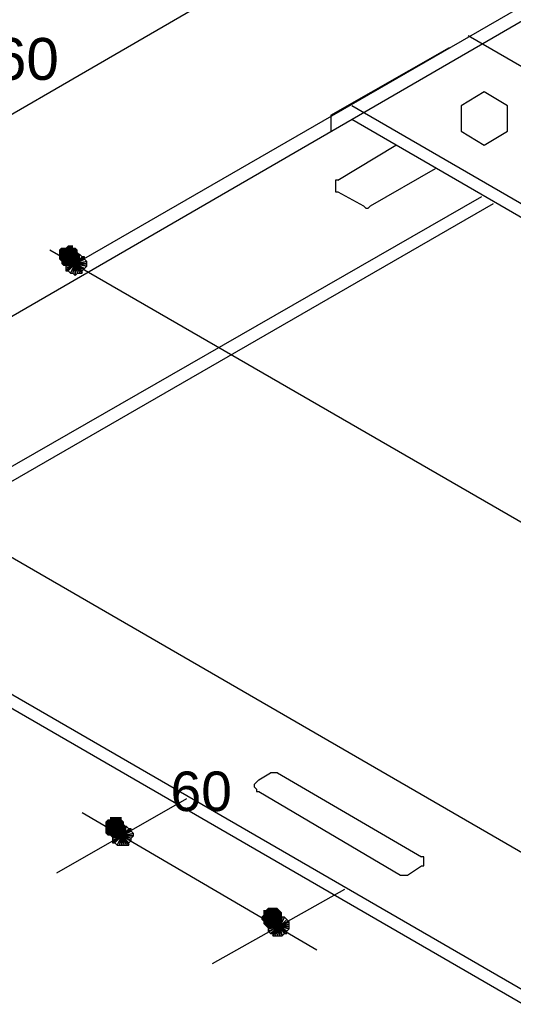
# Model space of a CAD drawing. Header units: millimetres. Extents: x 4476070 to 4476182, y -30324732 to -30324697.
# Tile 25 of 70: x 4476093.319 to 4476093.722, y -30324719.939 to -30324719.136. Entities that reach past the tile are written whole.
import ezdxf

# ---------------------------------------------------------------- set-up
doc = ezdxf.new("R2010")
doc.units = ezdxf.units.MM
doc.styles.get("Standard").update_dxf_attribs({"font": 'arial.ttf'})

msp = doc.modelspace()

# ---------------------------------------------------------------- hatches: boundary and pattern name
at = {"linetype": 'Continuous'}
for points in [[(4476093.35882, -30324719.32008), (4476093.35692, -30324719.32198), (4476093.35882, -30324719.32956)], [(4476093.36261, -30324719.32198), (4476093.36261, -30324719.32008), (4476093.35882, -30324719.32956)], [(4476093.36261, -30324719.32008), (4476093.36071, -30324719.32008), (4476093.35882, -30324719.32956)], [(4476093.36071, -30324719.32008), (4476093.35882, -30324719.32008), (4476093.35882, -30324719.32956)], [(4476093.35313, -30324719.32198), (4476093.35123, -30324719.32387), (4476093.35882, -30324719.32956)], [(4476093.35123, -30324719.32387), (4476093.35123, -30324719.32577), (4476093.35882, -30324719.32956)], [(4476093.35123, -30324719.32577), (4476093.35123, -30324719.32767), (4476093.35882, -30324719.32956)], [(4476093.35123, -30324719.32767), (4476093.35123, -30324719.32956), (4476093.35882, -30324719.32956)], [(4476093.35502, -30324719.32198), (4476093.35313, -30324719.32198), (4476093.35882, -30324719.32956)], [(4476093.35692, -30324719.32198), (4476093.35502, -30324719.32198), (4476093.35882, -30324719.32956)], [(4476093.3664, -30324719.32387), (4476093.36451, -30324719.32198), (4476093.35882, -30324719.32956)], [(4476093.36451, -30324719.32198), (4476093.36261, -30324719.32198), (4476093.35882, -30324719.32956)], [(4476093.3664, -30324719.32577), (4476093.3664, -30324719.32387), (4476093.35882, -30324719.32956)], [(4476093.3683, -30324719.32767), (4476093.3664, -30324719.32577), (4476093.35882, -30324719.32956)], [(4476093.3683, -30324719.32956), (4476093.3683, -30324719.32767), (4476093.35882, -30324719.32956)], [(4476093.35123, -30324719.32956), (4476093.35123, -30324719.33146), (4476093.35882, -30324719.32956)], [(4476093.35123, -30324719.33146), (4476093.35313, -30324719.33336), (4476093.35882, -30324719.32956)], [(4476093.35313, -30324719.33336), (4476093.35313, -30324719.33525), (4476093.35882, -30324719.32956)], [(4476093.35313, -30324719.33525), (4476093.35502, -30324719.33715), (4476093.35882, -30324719.32956)], [(4476093.35502, -30324719.33715), (4476093.35692, -30324719.33715), (4476093.35882, -30324719.32956)], [(4476093.35692, -30324719.33715), (4476093.35882, -30324719.33715), (4476093.35882, -30324719.32956)], [(4476093.35882, -30324719.33715), (4476093.36071, -30324719.33715), (4476093.35882, -30324719.32956)], [(4476093.36071, -30324719.33715), (4476093.36261, -30324719.33715), (4476093.35882, -30324719.32956)], [(4476093.36261, -30324719.33715), (4476093.36451, -30324719.33525), (4476093.35882, -30324719.32956)], [(4476093.36451, -30324719.33525), (4476093.3664, -30324719.33525), (4476093.35882, -30324719.32956)], [(4476093.3664, -30324719.33525), (4476093.3664, -30324719.33336), (4476093.35882, -30324719.32956)], [(4476093.3664, -30324719.33336), (4476093.3683, -30324719.33146), (4476093.35882, -30324719.32956)], [(4476093.3683, -30324719.33146), (4476093.3683, -30324719.32956), (4476093.35882, -30324719.32956)], [(4476093.39105, -30324719.78846), (4476093.38916, -30324719.79036), (4476093.39674, -30324719.79415)], [(4476093.38916, -30324719.79036), (4476093.38916, -30324719.79225), (4476093.39674, -30324719.79415)], [(4476093.38916, -30324719.79225), (4476093.38916, -30324719.79415), (4476093.39674, -30324719.79415)], [(4476093.38916, -30324719.79415), (4476093.38916, -30324719.79605), (4476093.39674, -30324719.79415)], [(4476093.38916, -30324719.79605), (4476093.38916, -30324719.79794), (4476093.39674, -30324719.79415)], [(4476093.38916, -30324719.79794), (4476093.38916, -30324719.79984), (4476093.39674, -30324719.79415)], [(4476093.38916, -30324719.79984), (4476093.39105, -30324719.80173), (4476093.39674, -30324719.79415)], [(4476093.39295, -30324719.78846), (4476093.39105, -30324719.78846), (4476093.39674, -30324719.79415)], [(4476093.39105, -30324719.80173), (4476093.39295, -30324719.80173), (4476093.39674, -30324719.79415)], [(4476093.39674, -30324719.78656), (4476093.39295, -30324719.78656), (4476093.39674, -30324719.79415)], [(4476093.39295, -30324719.78656), (4476093.39295, -30324719.78846), (4476093.39674, -30324719.79415)], [(4476093.39295, -30324719.80173), (4476093.39485, -30324719.80363), (4476093.39674, -30324719.79415)], [(4476093.39485, -30324719.80363), (4476093.39674, -30324719.80363), (4476093.39674, -30324719.79415)], [(4476093.40243, -30324719.78846), (4476093.40243, -30324719.78656), (4476093.39674, -30324719.79415)], [(4476093.40243, -30324719.78656), (4476093.40054, -30324719.78656), (4476093.39674, -30324719.79415)], [(4476093.40054, -30324719.78656), (4476093.39674, -30324719.78656), (4476093.39674, -30324719.79415)], [(4476093.40433, -30324719.79036), (4476093.40243, -30324719.78846), (4476093.39674, -30324719.79415)], [(4476093.40433, -30324719.79225), (4476093.40433, -30324719.79036), (4476093.39674, -30324719.79415)], [(4476093.40622, -30324719.79415), (4476093.40433, -30324719.79225), (4476093.39674, -30324719.79415)], [(4476093.39674, -30324719.80363), (4476093.39864, -30324719.80363), (4476093.39674, -30324719.79415)], [(4476093.39864, -30324719.80363), (4476093.40054, -30324719.80363), (4476093.39674, -30324719.79415)], [(4476093.40054, -30324719.80363), (4476093.40243, -30324719.80173), (4476093.39674, -30324719.79415)], [(4476093.40243, -30324719.80173), (4476093.40433, -30324719.79984), (4476093.39674, -30324719.79415)], [(4476093.40433, -30324719.79984), (4476093.40622, -30324719.79794), (4476093.39674, -30324719.79415)], [(4476093.40622, -30324719.79794), (4476093.40622, -30324719.79605), (4476093.39674, -30324719.79415)], [(4476093.40622, -30324719.79605), (4476093.40622, -30324719.79415), (4476093.39674, -30324719.79415)], [(4476093.5181, -30324719.86621), (4476093.51621, -30324719.8681), (4476093.52569, -30324719.8681)], [(4476093.52, -30324719.86241), (4476093.5181, -30324719.86241), (4476093.52569, -30324719.8681)], [(4476093.5181, -30324719.86241), (4476093.5181, -30324719.86431), (4476093.52569, -30324719.8681)], [(4476093.5181, -30324719.86431), (4476093.5181, -30324719.86621), (4476093.52569, -30324719.8681)], [(4476093.5219, -30324719.86052), (4476093.52, -30324719.86241), (4476093.52569, -30324719.8681)], [(4476093.52379, -30324719.86052), (4476093.5219, -30324719.86052), (4476093.52569, -30324719.8681)], [(4476093.52569, -30324719.86052), (4476093.52379, -30324719.86052), (4476093.52569, -30324719.8681)], [(4476093.53138, -30324719.86241), (4476093.52948, -30324719.86052), (4476093.52569, -30324719.8681)], [(4476093.52948, -30324719.86052), (4476093.52759, -30324719.86052), (4476093.52569, -30324719.8681)], [(4476093.52759, -30324719.86052), (4476093.52569, -30324719.86052), (4476093.52569, -30324719.8681)], [(4476093.53327, -30324719.86431), (4476093.53138, -30324719.86241), (4476093.52569, -30324719.8681)], [(4476093.53327, -30324719.86621), (4476093.53327, -30324719.86431), (4476093.52569, -30324719.8681)], [(4476093.53327, -30324719.8681), (4476093.53327, -30324719.86621), (4476093.52569, -30324719.8681)], [(4476093.51621, -30324719.8681), (4476093.51621, -30324719.87), (4476093.52569, -30324719.8681)], [(4476093.51621, -30324719.87), (4476093.5181, -30324719.8719), (4476093.52569, -30324719.8681)], [(4476093.5181, -30324719.8719), (4476093.5181, -30324719.87379), (4476093.52569, -30324719.8681)], [(4476093.5181, -30324719.87379), (4476093.52, -30324719.87569), (4476093.52569, -30324719.8681)], [(4476093.52, -30324719.87569), (4476093.5219, -30324719.87758), (4476093.52569, -30324719.8681)], [(4476093.5219, -30324719.87758), (4476093.52379, -30324719.87758), (4476093.52569, -30324719.8681)], [(4476093.52379, -30324719.87758), (4476093.52569, -30324719.87758), (4476093.52569, -30324719.8681)], [(4476093.53327, -30324719.87379), (4476093.53327, -30324719.8719), (4476093.52569, -30324719.8681)], [(4476093.53327, -30324719.8719), (4476093.53327, -30324719.87), (4476093.52569, -30324719.8681)], [(4476093.53327, -30324719.87), (4476093.53327, -30324719.8681), (4476093.52569, -30324719.8681)], [(4476093.52569, -30324719.87758), (4476093.52759, -30324719.87758), (4476093.52569, -30324719.8681)], [(4476093.52759, -30324719.87758), (4476093.52948, -30324719.87569), (4476093.52569, -30324719.8681)], [(4476093.52948, -30324719.87569), (4476093.53138, -30324719.87569), (4476093.52569, -30324719.8681)], [(4476093.53138, -30324719.87569), (4476093.53327, -30324719.87379), (4476093.52569, -30324719.8681)]]:
    msp.add_hatch(color=256, dxfattribs=at).paths.add_polyline_path(points)

# ---------------------------------------------------------------- linework, layer by layer
for points in [[(4476093.36451, -30324719.33525), (4476093.92011, -30324719.01478)], [(4476093.15402, -30324719.46989), (4476093.92011, -30324719.02616)], [(4476093.13127, -30324719.31819), (4476093.53707, -30324719.08305)], [(4476094.66724, -30324719.7164), (4476093.68498, -30324719.14942)], [(4476093.5731, -30324719.21389), (4476093.66981, -30324719.1589)], [(4476093.67929, -30324719.20631), (4476093.67929, -30324719.22717), (4476093.69825, -30324719.23854), (4476093.71721, -30324719.22717), (4476093.71721, -30324719.20631), (4476093.69825, -30324719.19493), (4476093.67929, -30324719.20631)], [(4476094.57053, -30324719.77329), (4476093.59016, -30324719.20631)], [(4476093.5731, -30324719.21389), (4476093.5731, -30324719.22717)], [(4476094.57053, -30324719.78467), (4476093.59016, -30324719.21768)], [(4476093.57878, -30324719.26699), (4476093.62619, -30324719.23854)], [(4476093.60533, -30324719.28785), (4476093.65843, -30324719.25751)], [(4476093.57878, -30324719.26699), (4476093.57689, -30324719.26699), (4476093.57689, -30324719.26888), (4476093.57689, -30324719.27078), (4476093.57689, -30324719.27078), (4476093.57689, -30324719.27268), (4476093.57689, -30324719.27457), (4476093.57689, -30324719.27647), (4476093.57878, -30324719.27647)], [(4476093.24694, -30324719.53815), (4476093.69635, -30324719.28026)], [(4476093.57878, -30324719.27647), (4476093.59964, -30324719.28785)], [(4476093.25832, -30324719.54384), (4476093.70583, -30324719.28595)], [(4476093.59964, -30324719.28785), (4476093.60154, -30324719.28974), (4476093.60344, -30324719.28974), (4476093.60344, -30324719.28974), (4476093.60533, -30324719.28785)], [(4476093.34365, -30324719.32387), (4476094.38849, -30324719.92689)], [(4476093.36071, -30324719.32767), (4476093.35882, -30324719.32767), (4476093.36451, -30324719.33525), (4476093.36071, -30324719.32767)], [(4476093.35882, -30324719.32767), (4476093.35882, -30324719.32956), (4476093.36451, -30324719.33525), (4476093.35882, -30324719.32767)], [(4476093.36451, -30324719.32767), (4476093.36071, -30324719.32767), (4476093.36451, -30324719.33525), (4476093.36451, -30324719.32767)], [(4476093.37019, -30324719.32956), (4476093.3683, -30324719.32767), (4476093.36451, -30324719.33525), (4476093.37019, -30324719.32956)], [(4476093.3683, -30324719.32767), (4476093.3683, -30324719.32767), (4476093.36451, -30324719.33525), (4476093.3683, -30324719.32767)], [(4476093.3683, -30324719.32767), (4476093.36451, -30324719.32767), (4476093.36451, -30324719.33525), (4476093.3683, -30324719.32767)], [(4476093.36451, -30324719.32767), (4476093.36451, -30324719.32767), (4476093.36451, -30324719.33525), (4476093.36451, -30324719.32767)], [(4476093.35882, -30324719.32956), (4476093.35692, -30324719.33146), (4476093.36451, -30324719.33525), (4476093.35882, -30324719.32956)], [(4476093.35692, -30324719.33146), (4476093.35692, -30324719.33336), (4476093.36451, -30324719.33525), (4476093.35692, -30324719.33146)], [(4476093.35692, -30324719.33336), (4476093.35692, -30324719.33525), (4476093.36451, -30324719.33525), (4476093.35692, -30324719.33336)], [(4476093.35692, -30324719.33525), (4476093.35692, -30324719.33715), (4476093.36451, -30324719.33525), (4476093.35692, -30324719.33525)], [(4476093.35692, -30324719.33715), (4476093.35692, -30324719.33904), (4476093.36451, -30324719.33525), (4476093.35692, -30324719.33715)], [(4476093.35692, -30324719.33904), (4476093.35692, -30324719.34094), (4476093.36451, -30324719.33525), (4476093.35692, -30324719.33904)], [(4476093.35692, -30324719.34094), (4476093.35882, -30324719.34094), (4476093.36451, -30324719.33525), (4476093.35692, -30324719.34094)], [(4476093.35882, -30324719.34094), (4476093.36071, -30324719.34284), (4476093.36451, -30324719.33525), (4476093.35882, -30324719.34094)], [(4476093.36071, -30324719.34284), (4476093.36261, -30324719.34284), (4476093.36451, -30324719.33525), (4476093.36071, -30324719.34284)], [(4476093.36261, -30324719.34284), (4476093.36451, -30324719.34473), (4476093.36451, -30324719.33525), (4476093.36261, -30324719.34284)], [(4476093.37209, -30324719.33146), (4476093.37209, -30324719.32956), (4476093.36451, -30324719.33525), (4476093.37209, -30324719.33146)], [(4476093.37209, -30324719.32956), (4476093.37019, -30324719.32956), (4476093.36451, -30324719.33525), (4476093.37209, -30324719.32956)], [(4476093.37399, -30324719.33336), (4476093.37209, -30324719.33146), (4476093.36451, -30324719.33525), (4476093.37399, -30324719.33336)], [(4476093.37399, -30324719.33525), (4476093.37399, -30324719.33336), (4476093.36451, -30324719.33525), (4476093.37399, -30324719.33525)], [(4476093.36451, -30324719.34473), (4476093.3664, -30324719.34284), (4476093.36451, -30324719.33525), (4476093.36451, -30324719.34473)], [(4476093.3664, -30324719.34284), (4476093.3683, -30324719.34284), (4476093.36451, -30324719.33525), (4476093.3664, -30324719.34284)], [(4476093.3683, -30324719.34284), (4476093.37019, -30324719.34284), (4476093.36451, -30324719.33525), (4476093.3683, -30324719.34284)], [(4476093.37019, -30324719.34284), (4476093.37019, -30324719.34094), (4476093.36451, -30324719.33525), (4476093.37019, -30324719.34284)], [(4476093.37019, -30324719.34094), (4476093.37209, -30324719.33904), (4476093.36451, -30324719.33525), (4476093.37019, -30324719.34094)], [(4476093.37209, -30324719.33904), (4476093.37399, -30324719.33715), (4476093.36451, -30324719.33525), (4476093.37209, -30324719.33904)], [(4476093.37399, -30324719.33715), (4476093.37399, -30324719.33525), (4476093.36451, -30324719.33525), (4476093.37399, -30324719.33715)], [(4476094.11164, -30324720.03687), (4476093.15402, -30324719.48316)], [(4476094.01682, -30324720.09376), (4476093.15402, -30324719.59504)], [(4476094.01682, -30324720.10514), (4476093.15402, -30324719.60642)], [(4476093.51431, -30324719.75622), (4476093.52379, -30324719.75053)], [(4476093.52948, -30324719.75053), (4476093.52759, -30324719.75053), (4476093.52759, -30324719.75053), (4476093.52569, -30324719.75053), (4476093.52379, -30324719.75053)], [(4476093.52948, -30324719.75053), (4476093.64705, -30324719.8188)], [(4476093.51431, -30324719.75622), (4476093.51241, -30324719.75812), (4476093.51241, -30324719.75812), (4476093.51052, -30324719.76002), (4476093.51052, -30324719.76191), (4476093.51052, -30324719.76191), (4476093.51241, -30324719.76381), (4476093.51241, -30324719.76571), (4476093.51431, -30324719.76571)], [(4476093.51431, -30324719.76571), (4476093.62998, -30324719.83397)], [(4476093.34934, -30324719.83207), (4476093.45553, -30324719.77139)], [(4476093.37019, -30324719.78277), (4476093.56172, -30324719.89465)], [(4476093.39864, -30324719.79415), (4476093.39674, -30324719.79605), (4476093.40243, -30324719.80173), (4476093.39864, -30324719.79415)], [(4476093.40054, -30324719.79225), (4476093.39864, -30324719.79415), (4476093.40243, -30324719.80173), (4476093.40054, -30324719.79225)], [(4476093.39864, -30324719.79415), (4476093.39864, -30324719.79415), (4476093.40243, -30324719.80173), (4476093.39864, -30324719.79415)], [(4476093.40243, -30324719.79225), (4476093.40054, -30324719.79225), (4476093.40243, -30324719.80173), (4476093.40243, -30324719.79225)], [(4476093.40433, -30324719.79415), (4476093.40243, -30324719.79225), (4476093.40243, -30324719.80173), (4476093.40433, -30324719.79415)], [(4476093.40812, -30324719.79605), (4476093.40622, -30324719.79415), (4476093.40243, -30324719.80173), (4476093.40812, -30324719.79605)], [(4476093.40622, -30324719.79415), (4476093.40433, -30324719.79415), (4476093.40243, -30324719.80173), (4476093.40622, -30324719.79415)], [(4476093.39674, -30324719.79605), (4476093.39485, -30324719.79794), (4476093.40243, -30324719.80173), (4476093.39674, -30324719.79605)], [(4476093.39485, -30324719.79794), (4476093.39485, -30324719.79984), (4476093.40243, -30324719.80173), (4476093.39485, -30324719.79794)], [(4476093.39485, -30324719.79984), (4476093.39485, -30324719.79984), (4476093.40243, -30324719.80173), (4476093.39485, -30324719.79984)], [(4476093.39485, -30324719.79984), (4476093.39485, -30324719.80363), (4476093.40243, -30324719.80173), (4476093.39485, -30324719.79984)], [(4476093.39485, -30324719.80363), (4476093.39485, -30324719.80553), (4476093.40243, -30324719.80173), (4476093.39485, -30324719.80363)], [(4476093.39485, -30324719.80553), (4476093.39485, -30324719.80742), (4476093.40243, -30324719.80173), (4476093.39485, -30324719.80553)], [(4476093.39485, -30324719.80742), (4476093.39674, -30324719.80742), (4476093.40243, -30324719.80173), (4476093.39485, -30324719.80742)], [(4476093.39674, -30324719.80742), (4476093.39864, -30324719.80932), (4476093.40243, -30324719.80173), (4476093.39674, -30324719.80742)], [(4476093.39864, -30324719.80932), (4476093.40054, -30324719.80932), (4476093.40243, -30324719.80173), (4476093.39864, -30324719.80932)], [(4476093.40054, -30324719.80932), (4476093.40243, -30324719.80932), (4476093.40243, -30324719.80173), (4476093.40054, -30324719.80932)], [(4476093.41002, -30324719.79794), (4476093.41002, -30324719.79605), (4476093.40243, -30324719.80173), (4476093.41002, -30324719.79794)], [(4476093.41002, -30324719.79605), (4476093.40812, -30324719.79605), (4476093.40243, -30324719.80173), (4476093.41002, -30324719.79605)], [(4476093.41191, -30324719.79984), (4476093.41002, -30324719.79794), (4476093.40243, -30324719.80173), (4476093.41191, -30324719.79984)], [(4476093.41191, -30324719.80173), (4476093.41191, -30324719.79984), (4476093.40243, -30324719.80173), (4476093.41191, -30324719.80173)], [(4476093.40243, -30324719.80932), (4476093.40433, -30324719.80932), (4476093.40243, -30324719.80173), (4476093.40243, -30324719.80932)], [(4476093.40433, -30324719.80932), (4476093.40622, -30324719.80932), (4476093.40243, -30324719.80173), (4476093.40433, -30324719.80932)], [(4476093.40622, -30324719.80932), (4476093.40812, -30324719.80932), (4476093.40243, -30324719.80173), (4476093.40622, -30324719.80932)], [(4476093.40812, -30324719.80932), (4476093.40812, -30324719.80742), (4476093.40243, -30324719.80173), (4476093.40812, -30324719.80932)], [(4476093.40812, -30324719.80742), (4476093.41002, -30324719.80553), (4476093.40243, -30324719.80173), (4476093.40812, -30324719.80742)], [(4476093.41002, -30324719.80553), (4476093.41002, -30324719.80363), (4476093.40243, -30324719.80173), (4476093.41002, -30324719.80553)], [(4476093.41002, -30324719.80363), (4476093.41191, -30324719.80173), (4476093.40243, -30324719.80173), (4476093.41002, -30324719.80363)], [(4476093.64705, -30324719.82639), (4476093.64895, -30324719.82639), (4476093.64895, -30324719.82449), (4476093.64895, -30324719.82449), (4476093.64895, -30324719.82259), (4476093.64895, -30324719.8207), (4476093.64895, -30324719.8188), (4476093.64705, -30324719.8188)], [(4476093.62998, -30324719.83397), (4476093.63188, -30324719.83397), (4476093.63378, -30324719.83397), (4476093.63378, -30324719.83397), (4476093.63567, -30324719.83397)], [(4476093.63567, -30324719.83397), (4476093.64705, -30324719.82639)], [(4476093.47639, -30324719.90603), (4476093.58447, -30324719.84535)], [(4476093.52948, -30324719.86621), (4476093.52759, -30324719.8681), (4476093.53138, -30324719.87569), (4476093.52948, -30324719.86621)], [(4476093.53138, -30324719.86621), (4476093.52948, -30324719.86621), (4476093.53138, -30324719.87569), (4476093.53138, -30324719.86621)], [(4476093.53327, -30324719.8681), (4476093.53138, -30324719.86621), (4476093.53138, -30324719.87569), (4476093.53327, -30324719.8681)], [(4476093.52379, -30324719.8719), (4476093.5219, -30324719.87379), (4476093.53138, -30324719.87569), (4476093.52379, -30324719.8719)], [(4476093.5219, -30324719.87379), (4476093.5219, -30324719.87379), (4476093.53138, -30324719.87569), (4476093.5219, -30324719.87379)], [(4476093.5219, -30324719.87379), (4476093.5219, -30324719.87758), (4476093.53138, -30324719.87569), (4476093.5219, -30324719.87379)], [(4476093.52569, -30324719.8681), (4476093.52379, -30324719.87), (4476093.53138, -30324719.87569), (4476093.52569, -30324719.8681)], [(4476093.52379, -30324719.87), (4476093.52379, -30324719.8719), (4476093.53138, -30324719.87569), (4476093.52379, -30324719.87)], [(4476093.52759, -30324719.8681), (4476093.52569, -30324719.8681), (4476093.53138, -30324719.87569), (4476093.52759, -30324719.8681)], [(4476093.53707, -30324719.87), (4476093.53517, -30324719.8681), (4476093.53138, -30324719.87569), (4476093.53707, -30324719.87)], [(4476093.53517, -30324719.8681), (4476093.53327, -30324719.8681), (4476093.53138, -30324719.87569), (4476093.53517, -30324719.8681)], [(4476093.53896, -30324719.8719), (4476093.53707, -30324719.87), (4476093.53138, -30324719.87569), (4476093.53896, -30324719.8719)], [(4476093.53707, -30324719.87), (4476093.53707, -30324719.87), (4476093.53138, -30324719.87569), (4476093.53707, -30324719.87)], [(4476093.53896, -30324719.87379), (4476093.53896, -30324719.8719), (4476093.53138, -30324719.87569), (4476093.53896, -30324719.87379)], [(4476093.53896, -30324719.87569), (4476093.53896, -30324719.87379), (4476093.53138, -30324719.87569), (4476093.53896, -30324719.87569)], [(4476093.5219, -30324719.87758), (4476093.5219, -30324719.87948), (4476093.53138, -30324719.87569), (4476093.5219, -30324719.87758)], [(4476093.5219, -30324719.87948), (4476093.52379, -30324719.88138), (4476093.53138, -30324719.87569), (4476093.5219, -30324719.87948)], [(4476093.52379, -30324719.88138), (4476093.52569, -30324719.88138), (4476093.53138, -30324719.87569), (4476093.52379, -30324719.88138)], [(4476093.52569, -30324719.88138), (4476093.52569, -30324719.88327), (4476093.53138, -30324719.87569), (4476093.52569, -30324719.88138)], [(4476093.52569, -30324719.88327), (4476093.52759, -30324719.88327), (4476093.53138, -30324719.87569), (4476093.52569, -30324719.88327)], [(4476093.52759, -30324719.88327), (4476093.52948, -30324719.88327), (4476093.53138, -30324719.87569), (4476093.52759, -30324719.88327)], [(4476093.52948, -30324719.88327), (4476093.53138, -30324719.88327), (4476093.53138, -30324719.87569), (4476093.52948, -30324719.88327)], [(4476093.53707, -30324719.87948), (4476093.53896, -30324719.87758), (4476093.53138, -30324719.87569), (4476093.53707, -30324719.87948)], [(4476093.53896, -30324719.87758), (4476093.53896, -30324719.87569), (4476093.53138, -30324719.87569), (4476093.53896, -30324719.87758)], [(4476093.53138, -30324719.88327), (4476093.53327, -30324719.88327), (4476093.53138, -30324719.87569), (4476093.53138, -30324719.88327)], [(4476093.53327, -30324719.88327), (4476093.53517, -30324719.88138), (4476093.53138, -30324719.87569), (4476093.53327, -30324719.88327)], [(4476093.53517, -30324719.88138), (4476093.53707, -30324719.88138), (4476093.53138, -30324719.87569), (4476093.53517, -30324719.88138)], [(4476093.53707, -30324719.88138), (4476093.53707, -30324719.87948), (4476093.53138, -30324719.87569), (4476093.53707, -30324719.88138)]]:
    msp.add_lwpolyline(points, dxfattribs=at)

# ---------------------------------------------------------------- texts
at = {"linetype": 'Continuous', "attachment_point": 4}
for s, insert, char_height, width in [('{\\fHelvetica|b0|i0|c1|p15;160}', (4476093.27159, -30324719.16838), 0.0341328, 0.1194648), ('{\\fHelvetica|b0|i0|c1|p15;60}', (4476093.44225, -30324719.76571), 0.0322365, 0.0796432)]:
    msp.add_mtext(s, dxfattribs=dict(at, insert=insert, char_height=char_height, width=width))

doc.saveas('drawing.dxf')
